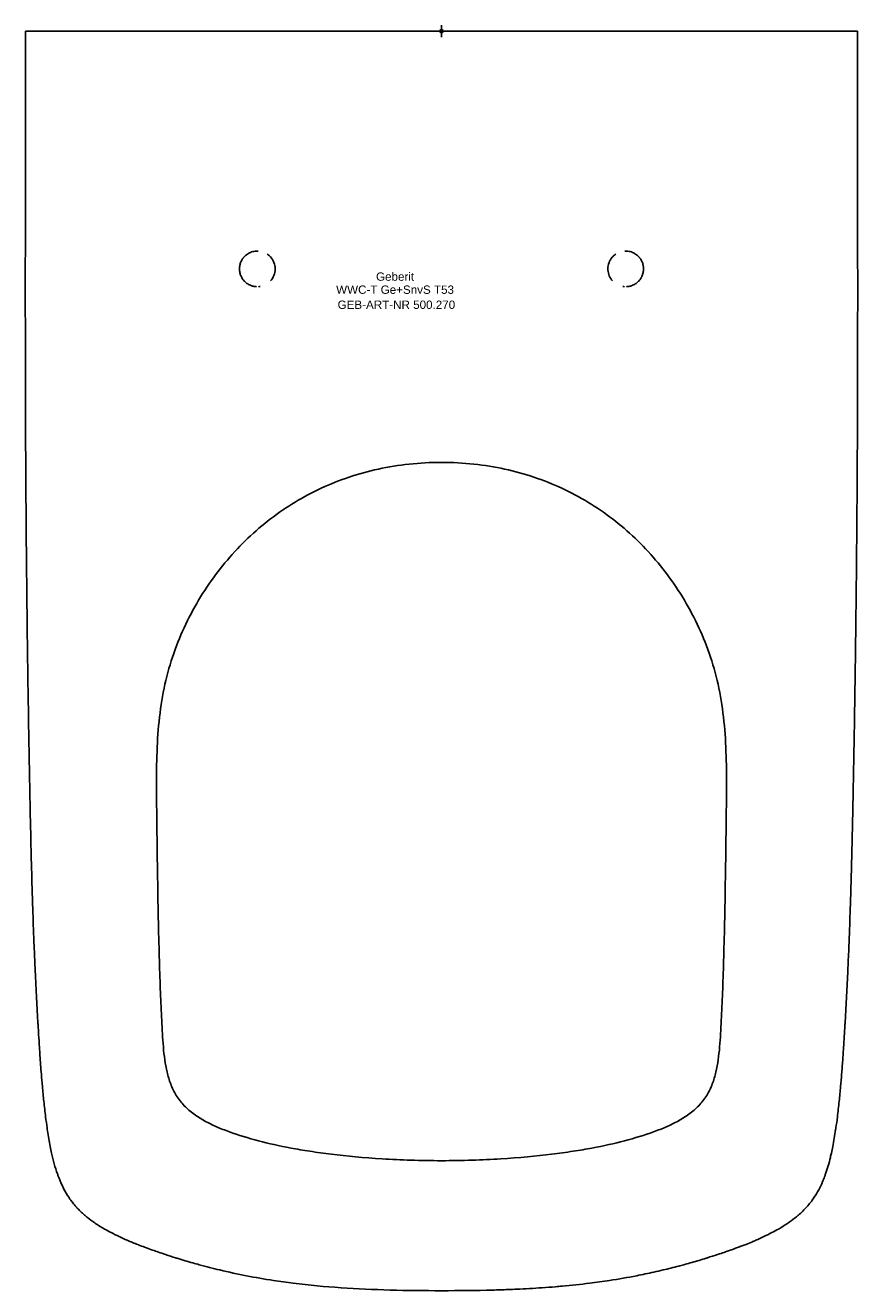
# Model space of a CAD drawing. Header units: millimetres. Extents: x -175 to 175, y -530 to 2.
import ezdxf
from ezdxf.enums import TextEntityAlignment as Align

# ---------------------------------------------------------------- set-up
doc = ezdxf.new("R2010")
doc.units = ezdxf.units.MM
doc.layers.get('0').update_dxf_attribs({"linetype": 'CONTINUOUS'})
for name, color, linetype, lineweight in [('Arbeitspunkt(DIN)', 7, 'CONTINUOUS', 25), ('GEB-ART-NR', 1, 'CONTINUOUS', 18), ('GEB-BEZUG', 2, 'CONTINUOUS', 25), ('GEB-TEXT', 5, 'CONTINUOUS', 18)]:
    doc.layers.add(name, color=color, linetype=linetype, lineweight=lineweight)
doc.layers.add('GEB-KONTUR-A', color=5, linetype='CONTINUOUS')
doc.styles.get("Standard").update_dxf_attribs({"font": 'arial.ttf'})

# ---------------------------------------------------------------- blocks, each defined once
blk = doc.blocks.new('Einfügepunkt')
at = {"layer": 'GEB-BEZUG'}
for p, q in [((-0.71, -0.71), (0.71, 0.71)), ((-0.71, 0.71), (0.71, -0.71))]:
    blk.add_line(p, q, dxfattribs=at)

msp = doc.modelspace()

# ---------------------------------------------------------------- linework, layer by layer
at = {"layer": 'Arbeitspunkt(DIN)', "ltscale": 25}
for q in [(-2.5, 0), (0, 2.5), (0, -2.5), (2.5, 0)]:
    msp.add_line((0, 0), q, dxfattribs=at)
at = {"layer": 'GEB-KONTUR-A', "ltscale": 25}
for p, q in [((0, 0), (-130.08, 0)), ((0, 0), (130.08, 0)), ((-130.08, 0), (-169.15, 0)), ((69.99, -100), (69.99, -100))]:
    msp.add_line(p, q, dxfattribs=at)
for points, knots in [([(0, -530), (-7.39, -530), (-14.57, -529.93), (-21.6, -529.73), (-28.63, -529.54), (-35.5, -529.23), (-42.28, -528.77), (-49.05, -528.3), (-55.72, -527.67), (-62.35, -526.84), (-65.14, -526.49), (-67.93, -526.1), (-70.71, -525.68), (-74.52, -525.09), (-78.32, -524.44), (-82.12, -523.7), (-85.83, -522.98), (-89.54, -522.18), (-93.27, -521.29), (-96.14, -520.61), (-99.02, -519.88), (-101.91, -519.09), (-102.82, -518.84), (-103.72, -518.59), (-104.62, -518.33), (-106.81, -517.71), (-109, -517.06), (-111.21, -516.38), (-111.45, -516.3), (-111.68, -516.23), (-111.92, -516.15), (-113.31, -515.72), (-114.7, -515.27), (-116.1, -514.8), (-116.39, -514.71), (-116.68, -514.61), (-116.97, -514.51), (-117.92, -514.19), (-118.88, -513.87), (-119.83, -513.54), (-120.57, -513.28), (-121.31, -513.02), (-122.05, -512.75), (-123, -512.41), (-123.95, -512.07), (-124.9, -511.72), (-125.78, -511.39), (-126.66, -511.06), (-127.54, -510.71), (-127.61, -510.69), (-127.67, -510.66), (-127.74, -510.63), (-129.24, -510.05), (-130.73, -509.44), (-132.21, -508.8), (-134.54, -507.8), (-136.83, -506.73), (-139.03, -505.57), (-139.98, -505.08), (-140.91, -504.57), (-141.82, -504.04), (-143.22, -503.22), (-144.59, -502.37), (-145.9, -501.47), (-146.97, -500.73), (-148, -499.97), (-149, -499.17), (-149.41, -498.83), (-149.81, -498.5), (-150.21, -498.16), (-150.77, -497.66), (-151.33, -497.16), (-151.86, -496.64), (-152.38, -496.14), (-152.89, -495.62), (-153.38, -495.09), (-153.5, -494.96), (-153.62, -494.83), (-153.74, -494.7), (-154.21, -494.17), (-154.66, -493.63), (-155.1, -493.08), (-155.52, -492.54), (-155.93, -491.99), (-156.32, -491.43), (-156.43, -491.28), (-156.53, -491.12), (-156.64, -490.97), (-156.67, -490.93), (-156.69, -490.89), (-156.72, -490.85), (-157.55, -489.61), (-158.3, -488.32), (-158.99, -486.98), (-159.7, -485.6), (-160.34, -484.17), (-160.92, -482.7), (-161, -482.49), (-161.08, -482.28), (-161.16, -482.08), (-161.31, -481.68), (-161.46, -481.27), (-161.6, -480.86), (-162.58, -478.09), (-163.37, -475.17), (-164.04, -472.16), (-164.24, -471.22), (-164.44, -470.28), (-164.63, -469.33), (-165.05, -467.17), (-165.41, -464.97), (-165.75, -462.75), (-165.82, -462.32), (-165.88, -461.88), (-165.94, -461.45), (-166.16, -459.94), (-166.37, -458.42), (-166.56, -456.9), (-166.84, -454.71), (-167.1, -452.51), (-167.33, -450.29), (-167.55, -448.21), (-167.75, -446.11), (-167.94, -444.02), (-168.09, -442.32), (-168.23, -440.63), (-168.36, -438.93), (-168.57, -436.3), (-168.76, -433.68), (-168.94, -431.07), (-169.01, -429.92), (-169.09, -428.77), (-169.17, -427.63), (-169.28, -425.8), (-169.4, -423.99), (-169.51, -422.18), (-169.59, -420.92), (-169.67, -419.66), (-169.74, -418.4), (-169.78, -417.8), (-169.81, -417.19), (-169.85, -416.59), (-170.06, -412.95), (-170.26, -409.37), (-170.44, -405.82), (-170.65, -401.88), (-170.84, -397.99), (-171.01, -394.14), (-171.15, -391.06), (-171.28, -388.01), (-171.41, -384.98), (-171.6, -380.24), (-171.77, -375.56), (-171.93, -370.92), (-172, -368.86), (-172.06, -366.82), (-172.12, -364.77), (-172.3, -359.24), (-172.45, -353.76), (-172.58, -348.28), (-172.61, -347.15), (-172.64, -346.02), (-172.67, -344.89), (-172.83, -338.27), (-172.97, -331.66), (-173.1, -325), (-173.37, -311.79), (-173.62, -298.42), (-173.83, -284.97), (-174.04, -271.59), (-174.23, -258.14), (-174.39, -244.67), (-174.39, -244.53), (-174.39, -244.38), (-174.39, -244.23), (-174.53, -232.58), (-174.65, -220.91), (-174.74, -209.27), (-174.76, -207.25), (-174.77, -205.23), (-174.79, -203.21), (-174.86, -193.45), (-174.92, -183.72), (-174.97, -174.02), (-174.99, -170.11), (-175.01, -166.19), (-175.02, -162.29), (-175.05, -154.53), (-175.07, -146.8), (-175.08, -139.09), (-175.09, -133.27), (-175.1, -127.47), (-175.1, -121.67), (-175.11, -108.17), (-175.1, -94.69), (-175.09, -81.22), (-175.08, -77.39), (-175.08, -73.56), (-175.07, -69.73), (-175.04, -46.64), (-175, -23.5), (-175, 0)], [0.0000014, 0.0000014, 0.0000014, 0.0000014, 0.0311143, 0.0311143, 0.0311143, 0.0621981, 0.0621981, 0.0621981, 0.093257, 0.093257, 0.093257, 0.1063599, 0.1063599, 0.1063599, 0.1242993, 0.1242993, 0.1242993, 0.1418133, 0.1418133, 0.1418133, 0.1553253, 0.1553253, 0.1553253, 0.1595399, 0.1595399, 0.1595399, 0.1697416, 0.1697416, 0.1697416, 0.1708433, 0.1708433, 0.1708433, 0.1772666, 0.1772666, 0.1772666, 0.1785913, 0.1785913, 0.1785913, 0.1829612, 0.1829612, 0.1829612, 0.186341, 0.186341, 0.186341, 0.1906671, 0.1906671, 0.1906671, 0.1946826, 0.1946826, 0.1946826, 0.1949932, 0.1949932, 0.1949932, 0.2018642, 0.2018642, 0.2018642, 0.2127199, 0.2127199, 0.2127199, 0.2173674, 0.2173674, 0.2173674, 0.2245554, 0.2245554, 0.2245554, 0.2304466, 0.2304466, 0.2304466, 0.2328845, 0.2328845, 0.2328845, 0.236386, 0.236386, 0.236386, 0.2397963, 0.2397963, 0.2397963, 0.2406425, 0.2406425, 0.2406425, 0.2440021, 0.2440021, 0.2440021, 0.247278, 0.247278, 0.247278, 0.2481732, 0.2481732, 0.2481732, 0.2483969, 0.2483969, 0.2483969, 0.2555307, 0.2555307, 0.2555307, 0.2628887, 0.2628887, 0.2628887, 0.2639145, 0.2639145, 0.2639145, 0.2658999, 0.2658999, 0.2658999, 0.2794349, 0.2794349, 0.2794349, 0.2836266, 0.2836266, 0.2836266, 0.2931254, 0.2931254, 0.2931254, 0.2949611, 0.2949611, 0.2949611, 0.3013532, 0.3013532, 0.3013532, 0.3104911, 0.3104911, 0.3104911, 0.3190798, 0.3190798, 0.3190798, 0.3260255, 0.3260255, 0.3260255, 0.3368065, 0.3368065, 0.3368065, 0.3415729, 0.3415729, 0.3415729, 0.3491896, 0.3491896, 0.3491896, 0.3545332, 0.3545332, 0.3545332, 0.3571185, 0.3571185, 0.3571185, 0.3726747, 0.3726747, 0.3726747, 0.3899865, 0.3899865, 0.3899865, 0.4038236, 0.4038236, 0.4038236, 0.4254398, 0.4254398, 0.4254398, 0.435008, 0.435008, 0.435008, 0.4608931, 0.4608931, 0.4608931, 0.4662416, 0.4662416, 0.4662416, 0.4975303, 0.4975303, 0.4975303, 0.55962, 0.55962, 0.55962, 0.6213464, 0.6213464, 0.6213464, 0.6220175, 0.6220175, 0.6220175, 0.6754398, 0.6754398, 0.6754398, 0.6847224, 0.6847224, 0.6847224, 0.7295332, 0.7295332, 0.7295332, 0.7476545, 0.7476545, 0.7476545, 0.7836265, 0.7836265, 0.7836265, 0.8107374, 0.8107374, 0.8107374, 0.8738763, 0.8738763, 0.8738763, 0.891813, 0.891813, 0.891813, 1, 1, 1, 1]), ([(-175, 0), (-175, 0), (-174.37, 0), (-173.29, 0), (-172.22, 0), (-170.69, 0), (-169.15, 0)], [0, 0, 0, 0, 0.5, 0.5, 0.5, 1, 1, 1, 1]), ([(0, -530), (7.39, -530), (14.58, -529.93), (21.61, -529.73), (22.59, -529.71), (23.56, -529.68), (24.54, -529.65), (26.94, -529.57), (29.32, -529.48), (31.68, -529.37), (35.25, -529.21), (38.78, -529.01), (42.28, -528.77), (44.18, -528.63), (46.07, -528.49), (47.95, -528.33), (48.88, -528.26), (49.81, -528.17), (50.74, -528.09), (54.63, -527.74), (58.5, -527.32), (62.35, -526.84), (65.14, -526.49), (67.93, -526.1), (70.71, -525.68), (74.52, -525.09), (78.32, -524.44), (82.12, -523.7), (84.54, -523.23), (86.97, -522.72), (89.39, -522.18), (90.68, -521.9), (91.98, -521.6), (93.27, -521.29), (95.45, -520.78), (97.63, -520.23), (99.82, -519.65), (100.52, -519.47), (101.22, -519.28), (101.92, -519.09), (102.82, -518.84), (103.72, -518.59), (104.62, -518.33), (106.64, -517.76), (108.67, -517.16), (110.7, -516.53), (111.11, -516.41), (111.51, -516.28), (111.92, -516.15), (113.31, -515.71), (114.71, -515.26), (116.11, -514.8), (116.39, -514.71), (116.68, -514.61), (116.97, -514.51), (118.66, -513.95), (120.36, -513.37), (122.06, -512.76), (123.16, -512.37), (124.26, -511.96), (125.36, -511.55), (126.16, -511.25), (126.95, -510.95), (127.74, -510.64), (128.67, -510.27), (129.6, -509.9), (130.52, -509.51), (131.09, -509.28), (131.65, -509.04), (132.21, -508.8), (134.54, -507.8), (136.83, -506.73), (139.03, -505.57), (139.98, -505.08), (140.91, -504.57), (141.82, -504.04), (143.1, -503.3), (144.34, -502.53), (145.54, -501.72), (146.6, -501.01), (147.62, -500.26), (148.59, -499.49), (148.73, -499.38), (148.86, -499.27), (149, -499.17), (149.41, -498.83), (149.81, -498.5), (150.2, -498.15), (151.46, -497.06), (152.64, -495.9), (153.72, -494.69), (154.78, -493.51), (155.76, -492.27), (156.64, -490.97), (156.67, -490.93), (156.69, -490.89), (156.72, -490.85), (158.15, -488.74), (159.34, -486.47), (160.36, -484.07), (160.64, -483.41), (160.91, -482.75), (161.16, -482.08), (161.31, -481.68), (161.46, -481.27), (161.6, -480.86), (162.39, -478.62), (163.06, -476.28), (163.64, -473.88), (163.77, -473.31), (163.91, -472.73), (164.04, -472.16), (164.24, -471.22), (164.44, -470.28), (164.63, -469.33), (165.08, -467.01), (165.48, -464.63), (165.84, -462.23), (165.88, -461.97), (165.91, -461.71), (165.95, -461.45), (166.17, -459.94), (166.37, -458.42), (166.57, -456.9), (166.84, -454.71), (167.1, -452.51), (167.33, -450.29), (167.55, -448.21), (167.75, -446.11), (167.94, -444.02), (168.09, -442.32), (168.23, -440.63), (168.36, -438.93), (168.52, -436.99), (168.66, -435.04), (168.8, -433.11), (168.84, -432.43), (168.89, -431.75), (168.94, -431.07), (169.02, -429.92), (169.09, -428.77), (169.17, -427.63), (169.37, -424.52), (169.56, -421.44), (169.74, -418.4), (169.78, -417.8), (169.82, -417.19), (169.85, -416.59), (170.06, -412.95), (170.26, -409.37), (170.45, -405.82), (170.63, -402.25), (170.81, -398.71), (170.97, -395.21), (170.98, -394.85), (171, -394.5), (171.02, -394.14), (171.16, -391.06), (171.29, -388.01), (171.41, -384.98), (171.6, -380.25), (171.77, -375.57), (171.93, -370.92), (172, -368.86), (172.06, -366.82), (172.13, -364.77), (172.23, -361.44), (172.33, -358.12), (172.41, -354.81), (172.46, -353.14), (172.5, -351.46), (172.55, -349.79), (172.56, -349.29), (172.57, -348.78), (172.59, -348.28), (172.6, -347.56), (172.62, -346.84), (172.64, -346.11), (172.65, -345.71), (172.66, -345.3), (172.67, -344.89), (172.75, -341.58), (172.82, -338.27), (172.9, -334.96), (172.93, -333.31), (172.97, -331.65), (173, -329.99), (173.02, -329.13), (173.04, -328.26), (173.06, -327.4), (173.07, -326.85), (173.08, -326.3), (173.09, -325.76), (173.09, -325.67), (173.09, -325.59), (173.1, -325.51), (173.1, -325.34), (173.1, -325.17), (173.11, -325), (173.37, -311.82), (173.62, -298.45), (173.83, -284.97), (173.86, -283.31), (173.88, -281.66), (173.91, -280), (173.91, -279.71), (173.92, -279.42), (173.92, -279.13), (174.05, -270.88), (174.17, -262.6), (174.27, -254.3), (174.31, -251.09), (174.35, -247.88), (174.39, -244.67), (174.39, -244.53), (174.39, -244.38), (174.39, -244.23), (174.5, -234.95), (174.6, -225.64), (174.68, -216.33), (174.7, -213.98), (174.72, -211.62), (174.74, -209.27), (174.76, -207.25), (174.78, -205.23), (174.79, -203.21), (174.85, -195.66), (174.9, -188.11), (174.94, -180.58), (174.95, -178.39), (174.96, -176.21), (174.97, -174.02), (174.99, -170.11), (175.01, -166.19), (175.02, -162.29), (175.05, -155.49), (175.06, -148.71), (175.08, -141.94), (175.08, -140.99), (175.08, -140.04), (175.08, -139.09), (175.09, -135.69), (175.09, -132.29), (175.1, -128.9), (175.1, -126.49), (175.1, -124.08), (175.1, -121.67), (175.11, -108.17), (175.1, -94.69), (175.09, -81.22), (175.08, -77.39), (175.08, -73.56), (175.07, -69.73), (175.05, -54.31), (175.03, -38.86), (175.01, -23.33), (175.01, -15.58), (175, -7.81), (175, 0)], [0, 0, 0, 0, 0.031419, 0.031419, 0.031419, 0.035803, 0.035803, 0.035803, 0.046586, 0.046586, 0.046586, 0.062837, 0.062837, 0.062837, 0.071644, 0.071644, 0.071644, 0.075986, 0.075986, 0.075986, 0.094256, 0.094256, 0.094256, 0.107516, 0.107516, 0.107516, 0.125674, 0.125674, 0.125674, 0.137249, 0.137249, 0.137249, 0.143409, 0.143409, 0.143409, 0.153777, 0.153777, 0.153777, 0.157093, 0.157093, 0.157093, 0.161359, 0.161359, 0.161359, 0.170887, 0.170887, 0.170887, 0.172802, 0.172802, 0.172802, 0.179313, 0.179313, 0.179313, 0.180657, 0.180657, 0.180657, 0.188511, 0.188511, 0.188511, 0.193598, 0.193598, 0.193598, 0.197269, 0.197269, 0.197269, 0.20158, 0.20158, 0.20158, 0.20422, 0.20422, 0.20422, 0.21522, 0.21522, 0.21522, 0.21993, 0.21993, 0.21993, 0.226551, 0.226551, 0.226551, 0.232368, 0.232368, 0.232368, 0.233172, 0.233172, 0.233172, 0.235639, 0.235639, 0.235639, 0.243494, 0.243494, 0.243494, 0.251122, 0.251122, 0.251122, 0.251348, 0.251348, 0.251348, 0.263689, 0.263689, 0.263689, 0.267058, 0.267058, 0.267058, 0.269067, 0.269067, 0.269067, 0.280141, 0.280141, 0.280141, 0.282767, 0.282767, 0.282767, 0.287008, 0.287008, 0.287008, 0.297364, 0.297364, 0.297364, 0.298476, 0.298476, 0.298476, 0.304942, 0.304942, 0.304942, 0.314185, 0.314185, 0.314185, 0.322871, 0.322871, 0.322871, 0.329895, 0.329895, 0.329895, 0.337959, 0.337959, 0.337959, 0.340789, 0.340789, 0.340789, 0.345604, 0.345604, 0.345604, 0.3587, 0.3587, 0.3587, 0.361313, 0.361313, 0.361313, 0.377022, 0.377022, 0.377022, 0.392869, 0.392869, 0.392869, 0.394489, 0.394489, 0.394489, 0.408441, 0.408441, 0.408441, 0.430224, 0.430224, 0.430224, 0.439859, 0.439859, 0.439859, 0.455569, 0.455569, 0.455569, 0.46351, 0.46351, 0.46351, 0.465902, 0.465902, 0.465902, 0.469332, 0.469332, 0.469332, 0.471278, 0.471278, 0.471278, 0.486987, 0.486987, 0.486987, 0.494842, 0.494842, 0.494842, 0.498918, 0.498918, 0.498918, 0.501509, 0.501509, 0.501509, 0.501897, 0.501897, 0.501897, 0.502697, 0.502697, 0.502697, 0.564859, 0.564859, 0.564859, 0.572481, 0.572481, 0.572481, 0.573822, 0.573822, 0.573822, 0.611728, 0.611728, 0.611728, 0.626356, 0.626356, 0.626356, 0.627022, 0.627022, 0.627022, 0.669312, 0.669312, 0.669312, 0.679998, 0.679998, 0.679998, 0.689185, 0.689185, 0.689185, 0.723503, 0.723503, 0.723503, 0.733469, 0.733469, 0.733469, 0.751348, 0.751348, 0.751348, 0.78243, 0.78243, 0.78243, 0.786805, 0.786805, 0.786805, 0.80242, 0.80242, 0.80242, 0.813511, 0.813511, 0.813511, 0.875674, 0.875674, 0.875674, 0.893335, 0.893335, 0.893335, 0.964502, 0.964502, 0.964502, 1, 1, 1, 1]), ([(175, 0), (175, 0), (173.74, 0), (170.7, 0), (169.15, 0)], [0.0000003, 0.0000003, 0.0000003, 0.0000003, 0.5, 1, 1, 1, 1]), ([(-77.11, -92.5), (-77.24, -92.5), (-77.37, -92.49), (-77.5, -92.49), (-77.77, -92.49), (-78.04, -92.51), (-78.3, -92.54), (-78.35, -92.54), (-78.4, -92.55), (-78.44, -92.55), (-78.76, -92.59), (-79.08, -92.66), (-79.4, -92.74), (-79.72, -92.83), (-80.04, -92.94), (-80.35, -93.06), (-80.61, -93.17), (-80.86, -93.29), (-81.11, -93.42), (-81.15, -93.45), (-81.2, -93.47), (-81.24, -93.5), (-81.53, -93.66), (-81.8, -93.84), (-82.06, -94.04), (-82.32, -94.24), (-82.57, -94.45), (-82.8, -94.68), (-82.99, -94.87), (-83.17, -95.07), (-83.34, -95.28), (-83.34, -95.28), (-83.34, -95.29), (-83.34, -95.29), (-83.51, -95.5), (-83.66, -95.71), (-83.81, -95.94), (-83.95, -96.16), (-84.08, -96.4), (-84.2, -96.64), (-84.32, -96.88), (-84.43, -97.12), (-84.52, -97.37), (-84.61, -97.61), (-84.69, -97.86), (-84.76, -98.11), (-84.82, -98.35), (-84.87, -98.59), (-84.91, -98.84), (-84.95, -99.08), (-84.98, -99.32), (-84.99, -99.56), (-85, -99.7), (-85.01, -99.85), (-85.01, -99.99), (-85.01, -99.99), (-85.01, -100), (-85.01, -100), (-85.01, -100.25), (-85, -100.5), (-84.97, -100.75), (-84.97, -100.77), (-84.97, -100.79), (-84.96, -100.81), (-84.94, -101.05), (-84.9, -101.28), (-84.85, -101.52), (-84.74, -102.04), (-84.57, -102.56), (-84.35, -103.05), (-84.27, -103.24), (-84.17, -103.43), (-84.07, -103.61), (-84.04, -103.67), (-84.01, -103.73), (-83.97, -103.79), (-83.83, -104.03), (-83.68, -104.26), (-83.52, -104.49), (-83.36, -104.7), (-83.18, -104.91), (-83, -105.11), (-82.94, -105.18), (-82.88, -105.24), (-82.81, -105.3), (-82.62, -105.5), (-82.41, -105.68), (-82.2, -105.85), (-81.98, -106.03), (-81.75, -106.19), (-81.52, -106.34), (-81.28, -106.49), (-81.04, -106.62), (-80.79, -106.74), (-80.53, -106.87), (-80.27, -106.98), (-80, -107.07), (-79.87, -107.12), (-79.73, -107.16), (-79.59, -107.21), (-79.47, -107.24), (-79.36, -107.27), (-79.24, -107.3), (-78.99, -107.36), (-78.74, -107.41), (-78.48, -107.44), (-78.28, -107.47), (-78.09, -107.49), (-77.89, -107.5)], [0.2416395, 0.2416395, 0.2416395, 0.2416395, 0.2499824, 0.2499824, 0.2499824, 0.2671729, 0.2671729, 0.2671729, 0.2701094, 0.2701094, 0.2701094, 0.2908823, 0.2908823, 0.2908823, 0.3121638, 0.3121638, 0.3121638, 0.3299078, 0.3299078, 0.3299078, 0.3332563, 0.3332563, 0.3332563, 0.3541282, 0.3541282, 0.3541282, 0.375, 0.375, 0.375, 0.3921193, 0.3921193, 0.3921193, 0.3923726, 0.3923726, 0.3923726, 0.409299, 0.409299, 0.409299, 0.4264979, 0.4264979, 0.4264979, 0.4434604, 0.4434604, 0.4434604, 0.4597807, 0.4597807, 0.4597807, 0.475682, 0.475682, 0.475682, 0.4909671, 0.4909671, 0.4909671, 0.5, 0.5, 0.5, 0.5002377, 0.5002377, 0.5002377, 0.5160946, 0.5160946, 0.5160946, 0.5172805, 0.5172805, 0.5172805, 0.5324398, 0.5324398, 0.5324398, 0.5665975, 0.5665975, 0.5665975, 0.5799646, 0.5799646, 0.5799646, 0.5843118, 0.5843118, 0.5843118, 0.6019979, 0.6019979, 0.6019979, 0.619309, 0.619309, 0.619309, 0.625, 0.625, 0.625, 0.6424726, 0.6424726, 0.6424726, 0.660331, 0.660331, 0.660331, 0.6781084, 0.6781084, 0.6781084, 0.6960813, 0.6960813, 0.6960813, 0.7053445, 0.7053445, 0.7053445, 0.7129244, 0.7129244, 0.7129244, 0.7293218, 0.7293218, 0.7293218, 0.741832, 0.741832, 0.741832, 0.741832]), ([(-69.99, -100), (-69.99, -98.15), (-70.71, -96.31), (-71.95, -94.94), (-72.03, -94.86), (-72.11, -94.77), (-72.19, -94.69), (-72.54, -94.34), (-72.93, -94.02), (-73.35, -93.75)], [0, 0, 0, 0, 0.1175732, 0.1175732, 0.1175732, 0.125, 0.125, 0.125, 0.1567488, 0.1567488, 0.1567488, 0.1567488]), ([(69.99, -100), (69.99, -98.19), (70.68, -96.39), (71.87, -95.04), (71.97, -94.92), (72.08, -94.8), (72.19, -94.69), (72.55, -94.34), (72.94, -94.02), (73.35, -93.75)], [0.0000009, 0.0000009, 0.0000009, 0.0000009, 0.1148428, 0.1148428, 0.1148428, 0.125, 0.125, 0.125, 0.1567515, 0.1567515, 0.1567515, 0.1567515]), ([(77.11, -92.5), (77.24, -92.5), (77.37, -92.49), (77.5, -92.49), (77.77, -92.49), (78.04, -92.51), (78.31, -92.54), (78.35, -92.54), (78.4, -92.55), (78.44, -92.55), (78.77, -92.59), (79.09, -92.66), (79.4, -92.74), (79.73, -92.83), (80.04, -92.94), (80.35, -93.06), (80.61, -93.17), (80.86, -93.29), (81.11, -93.42), (81.15, -93.45), (81.2, -93.47), (81.25, -93.5), (81.53, -93.66), (81.8, -93.84), (82.07, -94.04), (82.33, -94.24), (82.57, -94.45), (82.8, -94.68), (82.99, -94.87), (83.17, -95.07), (83.34, -95.28), (83.34, -95.28), (83.34, -95.29), (83.35, -95.29), (83.51, -95.5), (83.67, -95.71), (83.81, -95.94), (83.95, -96.16), (84.09, -96.4), (84.21, -96.64), (84.33, -96.88), (84.43, -97.12), (84.53, -97.37), (84.62, -97.61), (84.69, -97.86), (84.76, -98.11), (84.82, -98.35), (84.88, -98.59), (84.92, -98.84), (84.95, -99.08), (84.98, -99.32), (85, -99.56), (85, -99.7), (85.01, -99.85), (85.01, -99.99), (85.01, -99.99), (85.01, -100), (85.01, -100), (85.01, -100.25), (85, -100.5), (84.97, -100.75), (84.97, -100.77), (84.97, -100.79), (84.97, -100.81), (84.94, -101.05), (84.9, -101.28), (84.85, -101.52), (84.74, -102.04), (84.57, -102.56), (84.35, -103.05), (84.27, -103.24), (84.18, -103.43), (84.08, -103.61), (84.04, -103.67), (84.01, -103.73), (83.97, -103.79), (83.84, -104.03), (83.68, -104.26), (83.52, -104.49), (83.36, -104.7), (83.18, -104.91), (83, -105.11), (82.94, -105.18), (82.88, -105.24), (82.81, -105.3), (82.62, -105.5), (82.42, -105.68), (82.2, -105.85), (81.98, -106.03), (81.76, -106.19), (81.52, -106.34), (81.28, -106.49), (81.04, -106.62), (80.79, -106.74), (80.53, -106.87), (80.27, -106.98), (80.01, -107.07), (79.87, -107.12), (79.73, -107.16), (79.59, -107.21), (79.48, -107.24), (79.36, -107.27), (79.24, -107.3), (78.99, -107.36), (78.74, -107.41), (78.48, -107.44), (78.29, -107.47), (78.09, -107.49), (77.89, -107.5)], [0.2416395, 0.2416395, 0.2416395, 0.2416395, 0.2499824, 0.2499824, 0.2499824, 0.2671729, 0.2671729, 0.2671729, 0.2701094, 0.2701094, 0.2701094, 0.2908823, 0.2908823, 0.2908823, 0.3121638, 0.3121638, 0.3121638, 0.3299078, 0.3299078, 0.3299078, 0.3332563, 0.3332563, 0.3332563, 0.3541282, 0.3541282, 0.3541282, 0.375, 0.375, 0.375, 0.3921193, 0.3921193, 0.3921193, 0.3923726, 0.3923726, 0.3923726, 0.409299, 0.409299, 0.409299, 0.4264979, 0.4264979, 0.4264979, 0.4434604, 0.4434604, 0.4434604, 0.4597807, 0.4597807, 0.4597807, 0.475682, 0.475682, 0.475682, 0.4909671, 0.4909671, 0.4909671, 0.5, 0.5, 0.5, 0.5002377, 0.5002377, 0.5002377, 0.5160946, 0.5160946, 0.5160946, 0.5172805, 0.5172805, 0.5172805, 0.5324398, 0.5324398, 0.5324398, 0.5665975, 0.5665975, 0.5665975, 0.5799646, 0.5799646, 0.5799646, 0.5843118, 0.5843118, 0.5843118, 0.6019979, 0.6019979, 0.6019979, 0.619309, 0.619309, 0.619309, 0.625, 0.625, 0.625, 0.6424726, 0.6424726, 0.6424726, 0.660331, 0.660331, 0.660331, 0.6781084, 0.6781084, 0.6781084, 0.6960813, 0.6960813, 0.6960813, 0.7053445, 0.7053445, 0.7053445, 0.7129244, 0.7129244, 0.7129244, 0.7293218, 0.7293218, 0.7293218, 0.741832, 0.741832, 0.741832, 0.741832]), ([(-71.99, -105.1), (-70.75, -103.76), (-70.02, -101.94), (-69.99, -100.11), (-69.99, -100.07), (-69.99, -100.04), (-69.99, -100)], [0.8811071, 0.8811071, 0.8811071, 0.8811071, 0.9977346, 0.9977346, 0.9977346, 1, 1, 1, 1]), ([(71.99, -105.1), (70.83, -103.85), (70.12, -102.17), (70.01, -100.46), (70, -100.31), (69.99, -100.15), (69.99, -100)], [0.8811083, 0.8811083, 0.8811083, 0.8811083, 0.9901954, 0.9901954, 0.9901954, 0.9999983, 0.9999983, 0.9999983, 0.9999983]), ([(0, -475.29), (-8.82, -475.29), (-25.5, -474.72), (-43.47, -473.03), (-55.56, -471.34), (-66.09, -469.53), (-77.11, -467.07), (-87.56, -463.88), (-94.73, -461.04), (-99.59, -458.68), (-104.16, -455.84), (-108.37, -452.28), (-111.75, -447.96), (-114.08, -443.01), (-115.53, -438.02), (-116.78, -431.16), (-117.36, -423.72), (-117.73, -416.23), (-118.09, -408.61), (-118.48, -398.42), (-118.91, -384.11), (-119.3, -366.65), (-119.57, -349.17), (-119.75, -335.28), (-119.89, -323.67), (-119.98, -310.57), (-119.49, -295.76), (-117.91, -281.5), (-114.91, -268.09), (-110.46, -255.42), (-102.87, -239.54), (-90.7, -221.9), (-72.48, -204.5), (-50.98, -191.46), (-26.98, -183.38), (-9.32, -181.44), (0, -181.44)], [0.0000001, 0.0000001, 0.0000001, 0.0000001, 0.0368338, 0.0736676, 0.0920845, 0.1105014, 0.1473352, 0.184169, 0.2025859, 0.2210028, 0.2394197, 0.2578366, 0.2762535, 0.2946704, 0.3130873, 0.3315042, 0.368338, 0.3867549, 0.4051718, 0.4420056, 0.4788394, 0.5156732, 0.552507, 0.5709239, 0.5893408, 0.615007, 0.6406732, 0.6663394, 0.6920056, 0.7176718, 0.743338, 0.7946704, 0.8460028, 0.8973352, 0.9486676, 0.9999995, 0.9999995, 0.9999995, 0.9999995]), ([(0, -475.29), (8.82, -475.29), (25.51, -474.72), (43.47, -473.03), (55.56, -471.34), (66.09, -469.53), (77.11, -467.07), (87.56, -463.88), (94.73, -461.04), (99.6, -458.68), (104.17, -455.84), (108.38, -452.28), (111.75, -447.96), (114.08, -443.01), (115.53, -438.02), (116.78, -431.16), (117.36, -423.72), (117.74, -416.23), (118.09, -408.61), (118.48, -398.42), (118.91, -384.11), (119.3, -366.65), (119.57, -349.17), (119.75, -335.28), (119.89, -323.67), (119.98, -310.57), (119.49, -295.76), (117.92, -281.5), (114.92, -268.09), (110.46, -255.42), (102.87, -239.54), (90.71, -221.9), (72.48, -204.5), (50.98, -191.46), (26.98, -183.38), (9.32, -181.44), (0, -181.44)], [0, 0, 0, 0, 0.036834, 0.073668, 0.092085, 0.110501, 0.147335, 0.184169, 0.202586, 0.221003, 0.23942, 0.257837, 0.276254, 0.29467, 0.313087, 0.331504, 0.368338, 0.386755, 0.405172, 0.442006, 0.478839, 0.515673, 0.552507, 0.570924, 0.589341, 0.615007, 0.640673, 0.666339, 0.692006, 0.717672, 0.743338, 0.79467, 0.846003, 0.897335, 0.948668, 1, 1, 1, 1])]:
    msp.add_open_spline(points, degree=3, knots=knots, dxfattribs=at)
for points in [[(130.08, 0), (143.25, 0), (156.27, 0), (169.15, 0)], [(-77, -107.49), (-76.75, -107.47), (-76.5, -107.44), (-76.25, -107.4)], [(77, -107.49), (76.75, -107.47), (76.5, -107.44), (76.25, -107.4)]]:
    msp.add_open_spline(points, degree=3, dxfattribs=at)

# ---------------------------------------------------------------- block references
at = {"ltscale": 25}
msp.add_blockref('Einfügepunkt', (0, 0), dxfattribs=at)

# ---------------------------------------------------------------- texts
at = {"layer": 'GEB-ART-NR'}
msp.add_text('GEB-ART-NR 500.270', height=3.5, dxfattribs=at).set_placement((-18.98, -116.84), align=Align.CENTER)
at = {"layer": 'GEB-TEXT'}
for s, p in [('Geberit', (-19.53, -105)), ('WWC-T Ge+SnvS T53', (-19.53, -110.5))]:
    msp.add_text(s, height=3.5, dxfattribs=at).set_placement(p, align=Align.CENTER)

doc.saveas('drawing.dxf')
